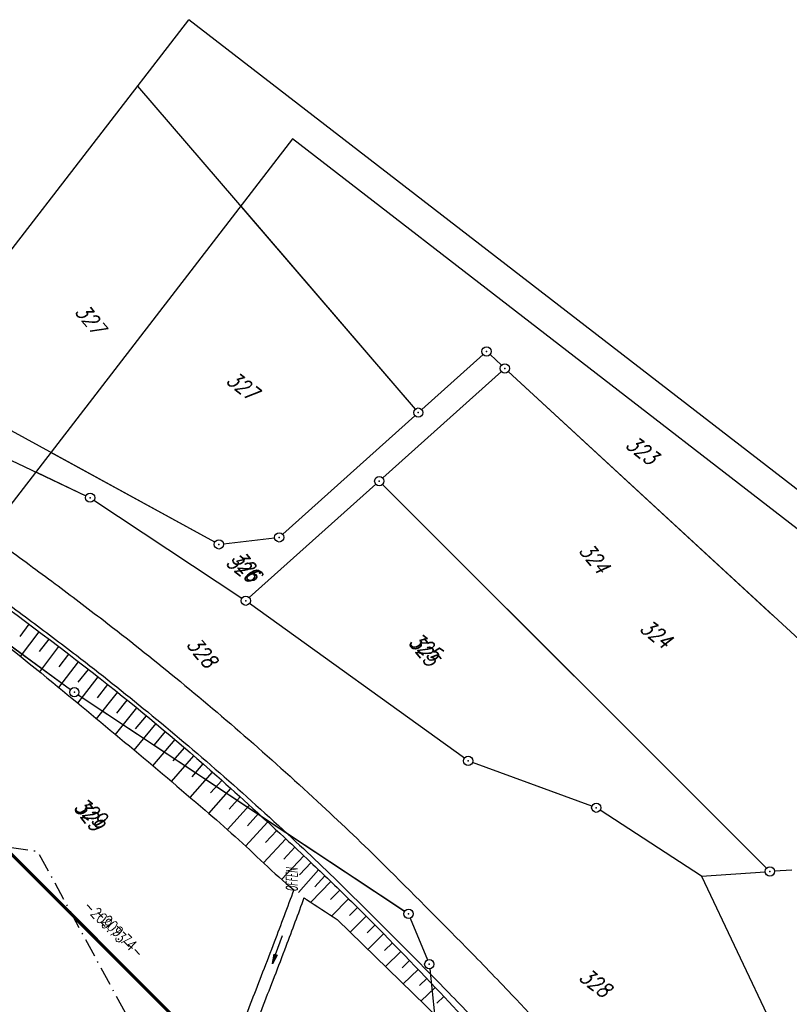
# Model space of a CAD drawing. Extents: x 448814 to 449970, y 436659 to 437685.
# Tile 52 of 132: x 449044 to 449168, y 437527 to 437685. Entities that reach past the tile are written whole.
import ezdxf

# ---------------------------------------------------------------- set-up
doc = ezdxf.new("R2010")
doc.units = 0
doc.header["$LTSCALE"] = 2
doc.header["$MEASUREMENT"] = 0
doc.linetypes.add('AUSGEZOGEN', pattern=[0])
doc.linetypes.add('BAB-FM2', pattern=[2.6, 1.5, -0.5, 0.1, -0.5])
doc.layers.get('0').update_dxf_attribs({"linetype": 'AUSGEZOGEN'})
for name, color, linetype in [('212-ABSTAND', 8, 'AUSGEZOGEN'), ('212-FLSTNR', 8, 'AUSGEZOGEN'), ('212-GRENZL', 8, 'AUSGEZOGEN'), ('212-GRENZL-BAB', 7, 'AUSGEZOGEN'), ('212-GRENZP', 8, 'AUSGEZOGEN'), ('213-ABSTAND', 8, 'AUSGEZOGEN'), ('213-FLSTNR', 8, 'AUSGEZOGEN'), ('213-GRENZL', 8, 'AUSGEZOGEN'), ('213-GRENZL-BAB', 7, 'AUSGEZOGEN'), ('213-GRENZP', 8, 'AUSGEZOGEN'), ('ANMERKUNG', 7, 'CONTINUOUS'), ('BAB_FM', 5, 'BAB-FM2'), ('BOESCHG', 250, 'AUSGEZOGEN'), ('FBRTOP', 250, 'AUSGEZOGEN'), ('MULDE', 250, 'AUSGEZOGEN'), ('PFEILTOP', 200, 'AUSGEZOGEN'), ('Planeinteilung', 250, 'CONTINUOUS'), ('RAHMEN', 7, 'AUSGEZOGEN'), ('STRASSE', 250, 'AUSGEZOGEN')]:
    doc.layers.add(name, color=color, linetype=linetype)
doc.styles.add('ROMANS', font='romans.shx', dxfattribs={"width": 0.8})

# ---------------------------------------------------------------- blocks, each defined once
blk = doc.blocks.new('1135420')
for p in [(1135, 420), (0, 297)]:
    blk.add_line(p, (0, 420))
at = {"layer": 'RAHMEN'}
for p, q in [((950, 415), (25, 415)), ((25, 415), (25, 5))]:
    blk.add_line(p, q, dxfattribs=at)
blk = doc.blocks.new('PFEIL2')
at = {"color": 0}
for p, q in [((0.88, 0), (-2.4, -0.01)), ((0.88, -0.27), (0.88, 0.28)), ((0.88, 0.28), (2.43, 0.01)), ((0.91, 0.27), (0.88, 0.26)), ((0.97, 0.26), (0.88, 0.25)), ((1.02, 0.25), (0.88, 0.23)), ((1.07, 0.24), (0.88, 0.21)), ((1.13, 0.23), (0.88, 0.19)), ((1.18, 0.22), (0.88, 0.17)), ((1.24, 0.21), (0.88, 0.15)), ((1.29, 0.21), (0.88, 0.14)), ((1.34, 0.2), (0.88, 0.12)), ((1.4, 0.19), (0.88, 0.1)), ((1.45, 0.18), (0.88, 0.08)), ((1.51, 0.17), (0.88, 0.06)), ((1.56, 0.16), (0.88, 0.04)), ((1.61, 0.15), (0.88, 0.02)), ((1.67, 0.14), (0.88, 0.01)), ((1.72, 0.13), (0.88, -0.01)), ((1.78, 0.12), (0.88, -0.03)), ((1.83, 0.11), (0.88, -0.05)), ((1.88, 0.1), (0.88, -0.07)), ((1.94, 0.09), (0.88, -0.09)), ((2.05, 0.08), (0.88, -0.12)), ((1.99, 0.08), (0.88, -0.11)), ((2.1, 0.07), (0.88, -0.14)), ((2.15, 0.06), (0.88, -0.16)), ((2.21, 0.05), (0.88, -0.18)), ((2.26, 0.04), (0.88, -0.2)), ((2.32, 0.03), (0.88, -0.22)), ((2.37, 0.02), (0.88, -0.23)), ((2.42, 0.01), (0.88, -0.25)), ((2.43, 0.01), (0.88, -0.27))]:
    blk.add_line(p, q, dxfattribs=at)
blk = doc.blocks.new('GST')
at = {"color": 0}
blk.add_circle((0, 0), 0.75, dxfattribs=at)
blk.add_point((0, 0), dxfattribs=at)

msp = doc.modelspace()

# ---------------------------------------------------------------- linework, layer by layer
at = {"layer": '212-GRENZL'}
for p, q in [((449062.85, 437674.64), (449107.66, 437622.54)), ((449118.61, 437631.34), (449108.71, 437622.47)), ((449121.56, 437629.61), (449119.72, 437631.33)), ((449102.41, 437611.44), (449121.55, 437628.6)), ((449122.66, 437628.59), (449165.3, 437589.32)), ((449075.31, 437601.09), (449026.62, 437627.71)), ((449028.43, 437620.91), (449054.5, 437608.58)), ((449107.59, 437621.47), (449086.27, 437602.36)), ((449080.87, 437592.15), (449101.29, 437610.44)), ((449102.38, 437610.41), (449142.51, 437570.34)), ((449010.9, 437607.34), (449052.03, 437577.33)), ((449055.81, 437607.85), (449079.68, 437592.06)), ((449076.72, 437600.82), (449084.96, 437601.77)), ((449115.58, 437566.25), (449080.92, 437591.21)), ((449053.27, 437576.48), (449105.94, 437541.57)), ((449130.7, 437560.52), (449116.89, 437565.55))]:
    msp.add_line(p, q, dxfattribs=at)
at = {"layer": '212-GRENZL-BAB', "const_width": 0.5, "flags": 128}
msp.add_lwpolyline([(449077.21, 437516), (449000.07, 437593.31)], dxfattribs=at)
at = {"layer": '213-GRENZL'}
for p, q in [((449079.49, 437655.28), (449107.66, 437622.54)), ((449118.61, 437631.34), (449108.71, 437622.47)), ((449121.56, 437629.61), (449119.72, 437631.33)), ((449102.41, 437611.44), (449121.55, 437628.6)), ((449122.66, 437628.59), (449191.97, 437564.76)), ((449107.59, 437621.47), (449086.27, 437602.36)), ((449075.31, 437601.09), (449048.83, 437615.56)), ((449046.4, 437612.41), (449054.5, 437608.58)), ((449080.87, 437592.15), (449101.29, 437610.44)), ((449102.38, 437610.41), (449164.35, 437548.53)), ((449055.81, 437607.85), (449079.68, 437592.06)), ((449076.72, 437600.82), (449084.96, 437601.77)), ((449031.11, 437592.6), (449052.03, 437577.33)), ((449115.58, 437566.25), (449080.92, 437591.21)), ((449053.26, 437576.48), (449105.95, 437541.57)), ((449136.16, 437558.53), (449116.89, 437565.55)), ((449153.86, 437547.25), (449137.5, 437557.86)), ((449153.86, 437547.25), (449164.13, 437547.95)), ((449168.45, 437548.22), (449165.63, 437548.05)), ((449153.86, 437547.25), (449169.56, 437514.07)), ((449106.86, 437540.47), (449109.63, 437533.72)), ((449110, 437532.28), (449110.77, 437524.99))]:
    msp.add_line(p, q, dxfattribs=at)
at = {"layer": '213-GRENZL-BAB', "const_width": 0.5, "flags": 128}
msp.add_lwpolyline([(449080.81, 437512.39), (449017.88, 437575.46)], dxfattribs=at)
at = {"layer": 'BAB_FM', "flags": 128}
msp.add_lwpolyline([(448987.24, 437575.91), (449009.21, 437556.83), (449046.71, 437551.23), (449084.13, 437482.38), (449091.61, 437482.38), (449119.91, 437465.32), (449159.34, 437434.57), (449198.35, 437403.29), (449238.58, 437373.58), (449277.99, 437340.8)], dxfattribs=at)
at = {"layer": 'BOESCHG'}
for p, q in [((449043.88, 437585.87), (449045.36, 437587.85)), ((449043.96, 437582.65), (449046.96, 437586.65)), ((449047.03, 437583.43), (449048.56, 437585.45)), ((449047.05, 437580.17), (449050.15, 437584.24)), ((449050.17, 437580.97), (449051.74, 437583.03)), ((449050.12, 437577.66), (449053.33, 437581.81)), ((449053.18, 437575.14), (449056.48, 437579.35)), ((449053.28, 437578.49), (449054.91, 437580.58)), ((449056.38, 437576), (449058.06, 437578.12)), ((449056.23, 437572.62), (449059.62, 437576.87)), ((449059.47, 437573.49), (449061.18, 437575.62)), ((449059.26, 437570.1), (449062.74, 437574.36)), ((449062.53, 437570.97), (449064.28, 437573.09)), ((449062.29, 437567.57), (449065.82, 437571.82)), ((449065.58, 437568.42), (449067.36, 437570.54)), ((449065.31, 437565.03), (449068.89, 437569.25)), ((449068.61, 437565.85), (449070.41, 437567.95)), ((449068.32, 437562.49), (449071.92, 437566.64)), ((449071.63, 437563.27), (449073.43, 437565.33)), ((449071.33, 437559.93), (449074.93, 437564.01)), ((449074.63, 437560.66), (449076.43, 437562.68)), ((449074.34, 437557.36), (449077.92, 437561.35)), ((449077.62, 437558.03), (449079.4, 437560.01)), ((449077.33, 437554.75), (449080.89, 437558.66)), ((449080.58, 437555.37), (449082.37, 437557.32)), ((449080.27, 437552.08), (449083.84, 437555.97)), ((449083.51, 437552.67), (449085.31, 437554.61)), ((449083.16, 437549.37), (449086.78, 437553.25)), ((449086.42, 437549.95), (449088.24, 437551.88)), ((449086.08, 437546.7), (449089.69, 437550.51)), ((449090.84, 437549.42), (449088.97, 437547.45)), ((449092.05, 437548.26), (449088.81, 437544.57)), ((449092.59, 437547.75), (449092.59, 437547.75)), ((449090.8, 437543.02), (449094.03, 437546.37)), ((449093.05, 437547.31), (449091.47, 437545.51)), ((449093.98, 437543.45), (449095.46, 437544.97)), ((449094.18, 437540.82), (449096.89, 437543.57)), ((449097.03, 437540.87), (449098.32, 437542.17)), ((449097.16, 437538.18), (449099.73, 437540.76)), ((449099.87, 437538.07), (449101.15, 437539.34)), ((449100.01, 437535.41), (449102.55, 437537.92)), ((449102.7, 437535.26), (449103.96, 437536.5)), ((449102.86, 437532.64), (449105.35, 437535.06)), ((449105.52, 437532.44), (449106.74, 437533.63)), ((449105.71, 437529.87), (449108.13, 437532.18)), ((449108.32, 437529.61), (449109.51, 437530.73)), ((449108.57, 437527.1), (449110.88, 437529.28)), ((449111.13, 437526.76), (449112.25, 437527.83))]:
    msp.add_line(p, q, dxfattribs=at)
for points in [[(449013.27, 437610.41, -0.001931), (449016.05, 437608.54, -0.005885), (449036.58, 437594.25, -0.012216), (449058.15, 437578.04, -0.014461), (449075.63, 437563.39, -0.006049), (449087.22, 437552.83, -0.002601), (449091.14, 437549.13, -0.009494)], [(449010.85, 437607.27, -0.000537), (449029.82, 437593.55, -0.005981), (449033.76, 437590.62, -0.008686), (449049.17, 437578.44, -0.005326), (449073.75, 437557.87, -0.013704), (449083.27, 437549.26, 0.018713), (449088.05, 437545.03, 0.015958)], [(449091.14, 437549.13, -0.004167), (449097.34, 437543.13, -0.009494), (449110.97, 437529.19, 0.005727), (449133.38, 437505.91, 0.008124), (449134.58, 437504.73, 0.00165), (449140.56, 437499.08)], [(449089.7, 437543.73, 0.010083), (449090.09, 437543.48, -0.005309), (449095.04, 437540.25), (449131.8, 437504.52)]]:
    msp.add_lwpolyline(points, format="xyb", dxfattribs=at)
at = {"layer": 'FBRTOP'}
msp.add_lwpolyline([(448968.07, 437551.85, -0.000001), (448991.97, 437533.4, 0.000001), (449021.66, 437510.48, 0), (449059.52, 437481.26, 0), (449100.82, 437449.38, 0.000002), (449140.4, 437418.83, -0.000003), (449179.98, 437388.28, -0.000004), (449219.56, 437357.73, 0.000004), (449259.14, 437327.18), (449338.3, 437266.08), (449437.26, 437189.7), (449516.42, 437128.6), (449635.16, 437036.94), (449660.73, 437017.16, -0.000002)], format="xyb", dxfattribs=at)
at = {"layer": 'FBRTOP', "const_width": 0.5}
for points in [[(448966.25, 437549.49, -0.000001), (448990.15, 437531.04), (449019.84, 437508.13), (449057.7, 437478.9), (449099, 437447.02, 0.000002), (449138.58, 437416.47, -0.000003), (449178.16, 437385.92, -0.000004), (449217.74, 437355.37, 0.000004), (449257.32, 437324.82), (449336.48, 437263.72), (449435.43, 437187.34), (449514.6, 437126.24), (449633.34, 437034.58), (449658.91, 437014.8)], [(448958.91, 437539.97, -0.000001), (448982.81, 437521.52, 0.000001), (449012.49, 437498.61, 0), (449050.36, 437469.38, 0), (449091.65, 437437.51, 0.000002), (449131.24, 437406.96, -0.000003), (449170.82, 437376.41, -0.000004), (449210.4, 437345.85, 0.000004), (449249.98, 437315.3), (449329.14, 437254.2), (449428.09, 437177.82), (449507.25, 437116.72), (449574.42, 437064.88)], [(448965.93, 437529.5, -0.000001), (448980.36, 437518.36, 0.000001), (449010.05, 437495.44, 0.000001), (449047.91, 437466.22, 0.000001), (449089.21, 437434.34, 0.000002), (449128.79, 437403.79, -0.000003), (449168.37, 437373.24, -0.000004), (449207.95, 437342.69, 0.000004), (449247.53, 437312.14), (449326.69, 437251.03), (449425.65, 437174.66), (449504.81, 437113.55), (449571.97, 437061.72)]]:
    msp.add_lwpolyline(points, format="xyb", dxfattribs=at)
at = {"layer": 'MULDE'}
for points in [[(448970.49, 437554.98, -0.00281), (448972.27, 437553.6, -0.000177), (448982.1, 437545.91, 0.000957), (448983.92, 437544.5, 0.000452), (448986.35, 437542.62, -0.000037), (449015.92, 437519.74, -0.000819), (449032.82, 437506.63, -0.000483), (449061.42, 437484.31, -0.000483)], [(449088.05, 437545.03, -0.001807), (449084.9, 437536.6, -0.002467), (449083.03, 437531.73, -0.000529), (449079.45, 437522.55, -0.003314), (449078.87, 437521.1, -0.059484), (449078.8, 437520.97, -0.010946), (449077.59, 437519.37, -0.010946)], [(449089.7, 437543.73, -0.001678), (449086.77, 437535.89, -0.002467), (449084.9, 437531, -0.000529), (449081.31, 437521.82, -0.003314), (449080.73, 437520.35, -0.059484), (449080.43, 437519.81, -0.010946), (449079.16, 437518.13, -0.010946)]]:
    msp.add_lwpolyline(points, format="xyb", dxfattribs=at)
at = {"layer": 'STRASSE'}
for points in [[(449018.04, 437616.59, -0.002479), (449022.49, 437613.6, -0.007096), (449041.19, 437600.5, -0.00359), (449049.52, 437594.39, -0.003795), (449057.32, 437588.49, -0.008023), (449069, 437579.22, -0.00774), (449080.79, 437569.25, -0.007299), (449092.57, 437558.65, -0.008343), (449102.62, 437549.03, -0.003025), (449115.86, 437535.75, -0.005424), (449123.2, 437528.15, -0.000071), (449134.65, 437516.01, -0.000182), (449139.1, 437511.29, -0.000004), (449144.76, 437505.29, -0.000025), (449145.65, 437504.34, -0.000258), (449152.61, 437496.95, -0.000266), (449159.37, 437489.74, -0.000843), (449167.36, 437481.19, 0.000232), (449196.29, 437450.16, 0.000211)], [(449013.67, 437610.93, -0.002714), (449018.48, 437607.7, -0.007096), (449037.02, 437594.72, -0.00359), (449045.26, 437588.67, -0.003795), (449052.98, 437582.84, -0.008023), (449064.48, 437573.71, -0.00774), (449076.1, 437563.88, -0.007299), (449087.72, 437553.42, -0.008343), (449097.6, 437543.96, -0.003025), (449110.79, 437530.75, -0.005424), (449118.02, 437523.25, -0.000071), (449129.47, 437511.12, -0.000182), (449133.91, 437506.4, -0.000004), (449139.57, 437500.4, -0.000025), (449140.46, 437499.46, -0.000258), (449147.41, 437492.06, -0.000265), (449154.17, 437484.86, -0.000843), (449162.14, 437476.33, 0.000232), (449191.08, 437445.3, 0.000211)]]:
    msp.add_lwpolyline(points, format="xyb", dxfattribs=at)

# ---------------------------------------------------------------- block references
at = {"layer": '212-GRENZP', "rotation": 309.7713901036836}
for p in [(449119.17, 437631.84), (449122.11, 437629.1), (449108.15, 437621.97), (449101.85, 437610.94), (449055.18, 437608.26), (449075.97, 437600.73), (449085.71, 437601.86), (449080.31, 437591.65), (449052.64, 437576.89), (449116.19, 437565.81), (449106.57, 437541.16)]:
    msp.add_blockref('GST', p, dxfattribs=at)
at = {"layer": '213-GRENZP', "rotation": 322.3369009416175}
for p in [(449119.17, 437631.84), (449122.11, 437629.1), (449108.15, 437621.97), (449101.85, 437610.94), (449055.18, 437608.26), (449075.97, 437600.73), (449085.71, 437601.86), (449080.31, 437591.65), (449052.64, 437576.89), (449116.19, 437565.81), (449136.87, 437558.27), (449164.88, 437548), (449106.57, 437541.16), (449109.92, 437533.03)]:
    msp.add_blockref('GST', p, dxfattribs=at)
at = {"layer": 'PFEILTOP', "rotation": 249.7886450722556}
msp.add_blockref('PFEIL2', (449085.43, 437535.4), dxfattribs=at)
at = {"layer": 'Planeinteilung', "linetype": 'Continuous', "rotation": 322.3369009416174}
msp.add_blockref('1135420', (448814.48, 437352.85), dxfattribs=at)

# ---------------------------------------------------------------- texts
at = {"layer": '212-ABSTAND', "insert": (449059.9, 437538.08), "char_height": 1.8, "attachment_point": 5, "rotation": 314.9388, "style": 'ROMANS'}
msp.add_mtext('-209.74-', dxfattribs=at)
at = {"layer": '212-FLSTNR', "style": 'ROMANS', "oblique": 15, "width": 0.8}
for s, p in [('327', (449052.61, 437638.22)), ('324', (449133.95, 437599.69)), ('326', (449077.81, 437598.42)), ('328', (449070.61, 437584.55)), ('325', (449106.46, 437584.8)), ('329', (449052.42, 437558.18))]:
    msp.add_text(s, height=2.5, rotation=309.7714, dxfattribs=at).set_placement(p)
at = {"layer": '213-ABSTAND', "insert": (449058.15, 437539.34), "char_height": 1.8, "attachment_point": 5, "rotation": 314.9335, "style": 'ROMANS'}
msp.add_mtext('-209.73-', dxfattribs=at)
at = {"layer": '213-FLSTNR', "style": 'ROMANS', "oblique": 15, "width": 0.8}
for s, p in [('327', (449076.98, 437626.89)), ('323', (449141.43, 437616.51)), ('326', (449076.93, 437597.55)), ('324', (449143.71, 437586.9)), ('325', (449106.46, 437584.8)), ('329', (449052.42, 437558.18)), ('328', (449133.89, 437530.66))]:
    msp.add_text(s, height=2.5, rotation=322.3369, dxfattribs=at).set_placement(p)
at = {"layer": 'ANMERKUNG', "style": 'ROMANS', "oblique": 7, "width": 0.5}
msp.add_text('OFFEN', height=1.8, rotation=90, dxfattribs=at).set_placement((449088.64, 437544.76))

doc.saveas('drawing.dxf')
